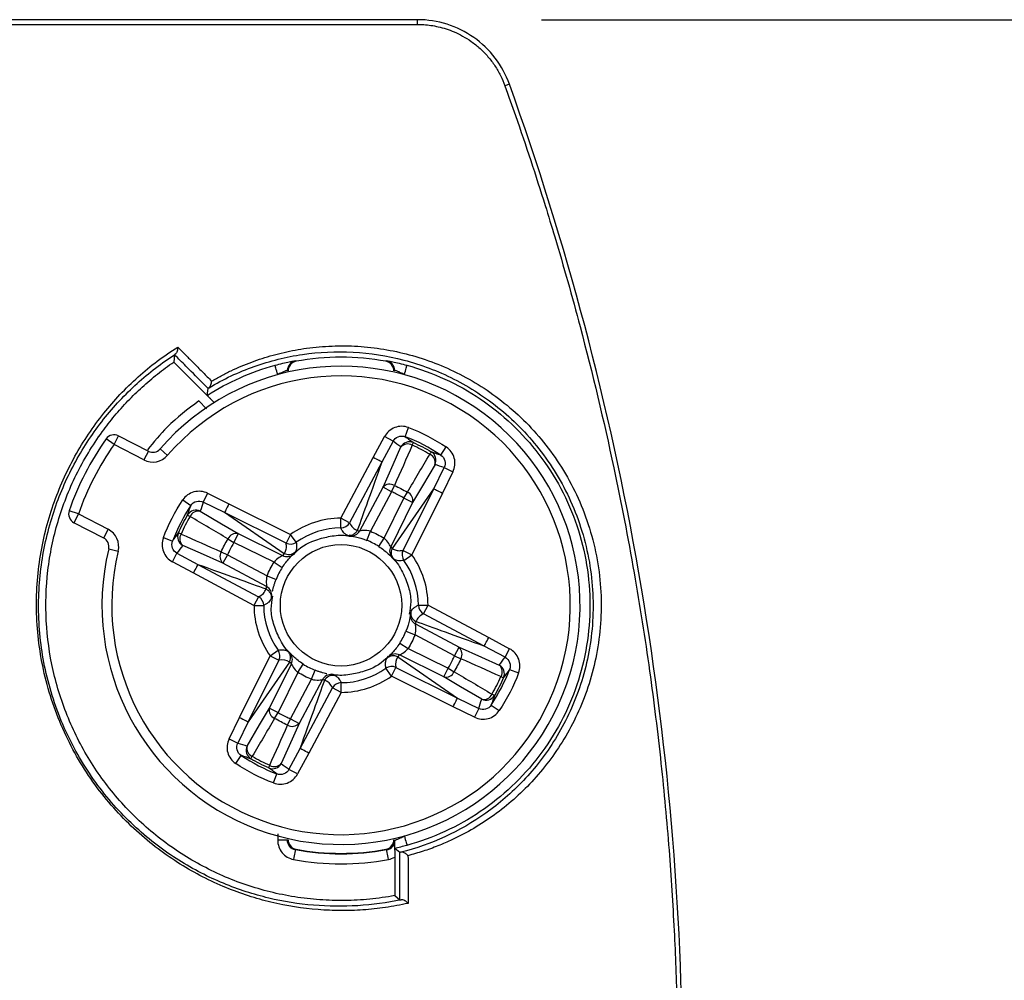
# Model space of a CAD drawing. Header units: millimetres. Extents: x 13 to 546, y 13 to 419.
# Tile 15 of 21: x 214 to 234, y 160 to 180. Entities that reach past the tile are written whole.
import ezdxf

# ---------------------------------------------------------------- set-up
doc = ezdxf.new("R2010")
doc.units = ezdxf.units.MM
doc.header["$LTSCALE"] = 2
doc.linetypes.add('SLD-Solid', pattern=[0])
doc.layers.add('DIMENSIONS', color=140, linetype='SLD-Solid', lineweight=25)
doc.styles.add('SLDTEXTSTYLE0', font='TXT', dxfattribs={"width": 0.7})
doc.dimstyles.new('SLDDIMSTYLE0', dxfattribs={"dimtxt": 4.316016, "dimasz": 6.604, "dimexe": 0, "dimexo": 0.0625, "dimgap": 1.079004, "dimtad": 0, "dimtih": 1, "dimtoh": 1, "dimdec": 1, "dimrnd": 1e-09, "dimzin": 4, "dimdsep": 46, "dimtxsty": 'SLDTEXTSTYLE0', "dimsah": 1, "dimcen": 0.09, "dimadec": 0, "dimazin": 1, "dimtfac": 1, "dimtdec": 1, "dimtofl": 0, "dimtmove": 0, "dimatfit": 3, "dimfxl": 0, "dimfrac": 2, "dimtolj": 1, "dimtzin": 12, "dimarcsym": 0})

# ---------------------------------------------------------------- blocks, each defined once
blk = doc.blocks.new('_D')
at = {"layer": 'DIMENSIONS'}
for p, q in [((224.26, 180.137), (265.505, 180.137)), ((259.155, 180.137), (259.155, 144.676)), ((252.742, 136.851), (251.293, 136.851)), ((251.293, 136.851), (251.293, 129.991)), ((265.568, 136.851), (267.017, 136.851)), ((267.017, 136.851), (267.017, 129.991)), ((251.293, 129.991), (252.742, 129.991)), ((267.017, 129.991), (265.568, 129.991)), ((259.155, 94.137), (259.155, 129.025)), ((224.26, 94.137), (265.505, 94.137))]:
    blk.add_line(p, q, dxfattribs=at)
for points in [[(259.155, 180.137), (258.139, 173.533), (260.171, 173.533)], [(259.155, 94.137), (260.171, 100.741), (258.139, 100.741)]]:
    blk.add_solid(points, dxfattribs=at)
at = {"layer": 'DIMENSIONS', "char_height": 4.2333, "attachment_point": 1, "style": 'SLDTEXTSTYLE0'}
for s, insert in [('86.0', (252.742, 143.274)), ('3.39', (252.742, 135.448))]:
    blk.add_mtext(s, dxfattribs=dict(at, insert=insert))

msp = doc.modelspace()

# ---------------------------------------------------------------- linework, layer by layer
for p, q in [((221.72, 180.137), (124.58, 180.137)), ((221.72, 180.04), (221.72, 180.137)), ((223.602, 178.815), (223.511, 178.782)), ((216.735, 173.273), (216.721, 173.122)), ((216.721, 173.122), (217.55, 172.293)), ((219.229, 173.137), (219.215, 173.149)), ((221.085, 173.149), (221.07, 173.137)), ((219.066, 172.941), (219.052, 172.952)), ((221.248, 172.952), (221.234, 172.941)), ((217.407, 172.438), (217.423, 172.582)), ((217.395, 172.165), (217.235, 172.324)), ((221.465, 171.592), (221.535, 171.779)), ((215.498, 171.431), (215.589, 171.608)), ((215.589, 171.608), (216.2, 171.294)), ((220.812, 171.165), (221.04, 171.593)), ((221.216, 171.5), (221.04, 171.593)), ((215.498, 171.431), (215.334, 171.546)), ((216.108, 171.116), (215.498, 171.431)), ((221.216, 171.5), (220.988, 171.071)), ((222.196, 171.215), (222.307, 171.381)), ((216.2, 171.294), (216.108, 171.116)), ((216.443, 171.341), (216.594, 171.21)), ((220.148, 169.922), (220.812, 171.165)), ((220.988, 171.071), (220.324, 169.828)), ((222.05, 170.525), (222.266, 170.96)), ((222.444, 170.871), (222.229, 170.436)), ((222.266, 170.96), (222.444, 170.871)), ((221.187, 170.463), (221.244, 170.592)), ((217.416, 170.432), (217.327, 170.253)), ((217.416, 170.432), (217.851, 170.216)), ((220.533, 169.661), (221.011, 170.557)), ((221.187, 170.463), (220.755, 169.654)), ((221.187, 170.463), (221.011, 170.557)), ((221.205, 169.302), (222.05, 170.525)), ((221.424, 169.262), (222.05, 170.525)), ((221.44, 170.333), (221.512, 170.455)), ((222.229, 170.436), (221.603, 169.173)), ((216.905, 170.295), (217.072, 170.184)), ((217.762, 170.037), (217.327, 170.253)), ((217.851, 170.216), (219.114, 169.59)), ((221.032, 169.511), (221.44, 170.333)), ((221.618, 170.244), (221.168, 169.335)), ((221.618, 170.244), (221.44, 170.333)), ((214.766, 170.008), (214.577, 170.074)), ((214.766, 170.008), (214.674, 169.83)), ((214.766, 170.008), (215.376, 169.694)), ((219.025, 169.411), (217.762, 170.037)), ((218.985, 169.192), (217.762, 170.037)), ((215.285, 169.516), (214.674, 169.83)), ((220.324, 169.828), (220.148, 169.922)), ((220.148, 169.722), (220.148, 169.922)), ((215.285, 169.516), (215.376, 169.694)), ((218.043, 169.606), (217.954, 169.427)), ((218.043, 169.606), (218.952, 169.155)), ((219.114, 169.59), (219.025, 169.411)), ((219.23, 169.428), (219.114, 169.59)), ((220.681, 169.468), (220.755, 169.654)), ((216.508, 169.523), (216.695, 169.452)), ((217.832, 169.499), (217.954, 169.427)), ((218.776, 169.02), (217.954, 169.427)), ((220.924, 169.343), (221.032, 169.511)), ((215.388, 169.291), (215.582, 169.244)), ((216.693, 169.028), (216.787, 169.204)), ((216.787, 169.204), (217.216, 168.975)), ((217.694, 169.231), (217.824, 169.174)), ((217.824, 169.174), (217.73, 168.998)), ((217.824, 169.174), (218.633, 168.742)), ((221.424, 169.262), (221.603, 169.173)), ((221.44, 169.057), (221.603, 169.173)), ((217.121, 168.799), (216.693, 169.028)), ((217.216, 168.975), (218.459, 168.312)), ((218.625, 168.52), (217.73, 168.998)), ((218.776, 169.02), (218.944, 168.911)), ((218.365, 168.136), (217.121, 168.799)), ((218.633, 168.742), (218.819, 168.668)), ((218.459, 168.312), (218.365, 168.136)), ((218.719, 168.338), (218.715, 168.307)), ((218.365, 168.136), (218.565, 168.136)), ((221.58, 167.935), (221.584, 167.966)), ((221.735, 168.139), (221.934, 168.139)), ((221.84, 167.963), (221.934, 168.139)), ((223.084, 167.299), (221.84, 167.963)), ((221.934, 168.139), (223.178, 167.475)), ((221.674, 167.754), (222.57, 167.276)), ((221.481, 167.606), (221.667, 167.532)), ((221.355, 167.363), (221.524, 167.255)), ((222.476, 167.1), (221.667, 167.532)), ((223.178, 167.475), (223.606, 167.247)), ((218.697, 167.101), (218.859, 167.217)), ((221.524, 167.255), (222.346, 166.847)), ((222.476, 167.1), (222.57, 167.276)), ((223.512, 167.071), (223.084, 167.299)), ((223.512, 167.071), (223.606, 167.247)), ((218.071, 165.838), (218.697, 167.101)), ((218.876, 167.012), (218.249, 165.749)), ((219.095, 166.972), (218.249, 165.749)), ((218.681, 166.03), (219.132, 166.939)), ((218.697, 167.101), (218.876, 167.012)), ((219.267, 166.763), (219.375, 166.931)), ((221.315, 167.082), (222.538, 166.237)), ((222.257, 166.668), (221.348, 167.119)), ((222.476, 167.1), (222.605, 167.043)), ((219.267, 166.763), (218.86, 165.941)), ((219.545, 166.62), (219.619, 166.806)), ((221.186, 166.684), (221.07, 166.847)), ((221.186, 166.684), (221.274, 166.863)), ((221.274, 166.863), (222.538, 166.237)), ((222.257, 166.668), (222.346, 166.847)), ((222.346, 166.847), (222.467, 166.775)), ((223.604, 166.822), (223.791, 166.752)), ((219.113, 165.811), (219.545, 166.62)), ((219.767, 166.613), (219.289, 165.717)), ((220.151, 166.353), (220.151, 166.552)), ((222.449, 166.058), (221.186, 166.684)), ((219.312, 165.203), (219.975, 166.447)), ((220.151, 166.353), (219.488, 165.109)), ((220.151, 166.353), (219.975, 166.447)), ((222.538, 166.237), (222.972, 166.021)), ((218.681, 166.03), (218.86, 165.941)), ((218.788, 165.819), (218.86, 165.941)), ((222.884, 165.842), (222.449, 166.058)), ((222.972, 166.021), (222.884, 165.842)), ((223.228, 166.09), (223.394, 165.98)), ((217.855, 165.403), (218.071, 165.838)), ((218.249, 165.749), (218.034, 165.315)), ((219.056, 165.682), (219.113, 165.811)), ((219.113, 165.811), (219.289, 165.717)), ((217.855, 165.403), (218.034, 165.315)), ((219.083, 164.775), (219.312, 165.203)), ((217.992, 164.893), (218.103, 165.059)), ((219.488, 165.109), (219.259, 164.681)), ((219.259, 164.681), (219.083, 164.775)), ((218.764, 164.496), (218.835, 164.682)), ((218.852, 163.454), (218.852, 163.322)), ((219.052, 163.322), (219.066, 163.334)), ((221.234, 163.334), (221.248, 163.322)), ((219.215, 163.125), (219.229, 163.137)), ((221.085, 163.125), (221.07, 163.137)), ((221.356, 163.073), (221.251, 163.156)), ((221.25, 162.977), (221.25, 162.188)), ((221.25, 162.188), (221.357, 162.099))]:
    msp.add_line(p, q)
at = {"flags": 128}
for points in [[(221.011, 170.557), (221.216, 171.019), (221.377, 171.382)], [(222.077, 171.022), (221.82, 170.586), (221.618, 170.244)], [(217.265, 170.064), (217.701, 169.807), (218.043, 169.606)], [(220.351, 169.567), (220.347, 169.568), (220.32, 169.571)], [(217.73, 168.998), (217.268, 169.203), (216.905, 169.364)], [(222.57, 167.276), (223.032, 167.071), (223.394, 166.91)], [(223.034, 166.21), (222.599, 166.467), (222.257, 166.668)], [(218.223, 165.253), (218.48, 165.688), (218.681, 166.03)], [(219.289, 165.717), (219.084, 165.255), (218.923, 164.893)]]:
    msp.add_lwpolyline(points, dxfattribs=at)
msp.add_circle((220.15, 168.137), 1.244)
for centre, radius, start, end in [((220.15, 168.137), 4.9, 166.3809, 139.1629), ((220.15, 168.137), 4.7, 166.3809, 139.1629), ((215.498, 171.431), 0.2, 62.7719, 144.7037), ((220.15, 168.137), 5.9, 144.7037, 160.84), ((220.15, 168.137), 5.7, 144.7037, 160.84), ((221.553, 171.287), 0.2, 66.496, 151.9239), ((221.515, 171.256), 0.187, 59.2536, 137.7727), ((220.807, 171.776), 0.88, 335.9012, 339.7147), ((216.291, 171.472), 0.4, 242.7719, 319.1629), ((216.291, 171.472), 0.2, 242.7719, 319.1629), ((222.728, 170.788), 0.88, 145.8293, 149.6427), ((221.894, 171.061), 0.187, 347.772, 66.2903), ((221.897, 171.11), 0.2, 333.6206, 59.048), ((221.149, 170.432), 0.187, 59.443, 137.815), ((221.436, 170.284), 0.187, 347.7297, 66.1009), ((214.766, 170.008), 0.2, 160.84, 242.7719), ((217.177, 169.885), 0.2, 63.6206, 149.048), ((217.499, 170.716), 0.88, 235.8293, 239.6427), ((217.226, 169.881), 0.187, 77.772, 156.2903), ((220.15, 168.137), 1.784, 90.0506, 125.4932), ((220.148, 169.923), 0.201, 270.2328, 331.6806), ((215.193, 169.338), 0.4, 346.3809, 62.7719), ((216.999, 169.54), 0.2, 156.496, 241.9239), ((216.511, 168.795), 0.88, 65.9012, 69.7147), ((217.031, 169.502), 0.187, 149.2536, 227.7727), ((218.003, 169.423), 0.187, 77.7297, 156.1009), ((220.15, 168.137), 1.585, 90.0506, 125.4932), ((220.357, 169.755), 0.199, 262.7609, 332.0833), ((215.193, 169.338), 0.2, 346.3809, 62.7719), ((219.114, 169.591), 0.201, 243.8632, 305.311), ((217.855, 169.136), 0.187, 149.443, 227.815), ((219.041, 169.333), 0.199, 243.4612, 312.7825), ((221.346, 169.246), 0.199, 153.4612, 222.7825), ((221.604, 169.173), 0.201, 153.8632, 215.311), ((220.15, 168.137), 1.784, 0.0506, 35.4932), ((220.15, 168.137), 1.585, 0.0506, 35.4932), ((218.532, 168.344), 0.199, 352.7609, 62.0833), ((218.364, 168.135), 0.201, 0.2328, 61.6806), ((220.15, 168.137), 1.784, 180.0506, 215.4932), ((220.15, 168.137), 1.585, 180.0506, 215.4932), ((221.768, 167.93), 0.199, 172.7609, 242.0833), ((221.936, 168.139), 0.201, 180.2328, 241.6806), ((218.696, 167.101), 0.201, 333.8632, 35.311), ((218.954, 167.028), 0.199, 333.4612, 42.7825), ((221.258, 166.941), 0.199, 63.4612, 132.7825), ((222.444, 167.138), 0.187, 329.443, 47.815), ((220.15, 168.137), 1.585, 270.0506, 305.4932), ((221.186, 166.683), 0.201, 63.8632, 125.311), ((222.297, 166.851), 0.187, 257.7297, 336.1009), ((223.3, 166.734), 0.2, 336.496, 61.9239), ((223.269, 166.772), 0.187, 329.2536, 47.7727), ((219.943, 166.519), 0.199, 82.7609, 152.0833), ((220.152, 166.351), 0.201, 90.2328, 151.6806), ((220.15, 168.137), 1.784, 270.0506, 305.4932), ((223.789, 167.48), 0.88, 245.9012, 249.7147), ((223.074, 166.393), 0.187, 257.772, 336.2903), ((223.123, 166.39), 0.2, 243.6206, 329.048), ((222.8, 165.559), 0.88, 55.8293, 59.6427), ((218.864, 165.99), 0.187, 167.7297, 246.1009), ((219.151, 165.843), 0.187, 239.443, 317.815), ((218.402, 165.164), 0.2, 153.6206, 239.048), ((218.406, 165.213), 0.187, 167.772, 246.2903), ((217.571, 165.487), 0.88, 325.8293, 329.6427), ((218.746, 164.987), 0.2, 246.496, 331.9239), ((219.492, 164.498), 0.88, 155.9012, 159.7147), ((218.784, 165.018), 0.187, 239.2536, 317.7727)]:
    msp.add_arc(centre, radius, start, end)
for points, knots in [([(223.602, 178.815), (223.463, 179.199), (223.204, 179.539), (222.536, 180.008), (222.128, 180.137), (221.72, 180.137)], [0, 0, 0, 0, 0.5, 0.5, 1, 1, 1, 1]), ([(124.689, 180.04), (127.442, 180.04), (132.89, 180.04), (140.976, 180.04), (148.33, 180.039), (155.011, 180.039), (163.097, 180.038), (173.205, 180.038), (183.312, 180.038), (191.398, 180.039), (199.484, 180.039), (207.57, 180.04), (214.443, 180.04), (218.175, 180.04), (220.197, 180.04), (221.41, 180.04), (221.72, 180.04)], [0, 0, 0, 0, 0.085106, 0.16844, 0.25, 0.3125, 0.375, 0.5, 0.625, 0.6875, 0.75, 0.875, 0.9375, 0.9625, 0.990398, 1, 1, 1, 1]), ([(221.72, 180.04), (221.763, 180.039), (221.854, 180.038), (221.995, 180.022), (222.147, 179.994), (222.308, 179.95), (222.476, 179.887), (222.649, 179.802), (222.828, 179.69), (223.003, 179.55), (223.166, 179.382), (223.307, 179.196), (223.425, 178.996), (223.482, 178.853), (223.511, 178.782)], [0, 0, 0, 0, 0.055555, 0.116467, 0.182742, 0.254382, 0.331391, 0.413769, 0.501519, 0.602187, 0.702368, 0.802062, 0.901272, 1, 1, 1, 1]), ([(223.511, 178.782), (223.583, 178.578), (223.873, 177.767), (224.212, 176.734), (224.653, 175.293), (225.157, 173.508), (225.705, 171.212), (226.162, 168.853), (226.48, 166.832), (226.714, 164.937), (226.879, 163.163), (226.983, 161.512), (227.042, 159.986), (227.049, 159.01), (227.053, 158.544)], [0, 0, 0, 0, 0.031408, 0.125191, 0.157883, 0.250407, 0.39463, 0.500802, 0.599411, 0.691857, 0.778139, 0.858257, 0.93221, 1, 1, 1, 1]), ([(227.15, 158.488), (227.15, 161.944), (226.85, 165.4), (225.662, 172.21), (224.773, 175.563), (223.602, 178.815)], [0, 0, 0, 0, 0.5, 0.5, 1, 1, 1, 1]), ([(221.525, 162.029), (221.448, 162.013), (221.294, 161.98), (221.062, 161.943), (220.831, 161.914), (220.6, 161.894), (220.37, 161.882), (220.141, 161.88), (219.911, 161.885), (219.438, 161.914), (218.731, 162.023), (217.936, 162.278), (217.317, 162.563), (216.695, 162.915), (215.944, 163.477), (215.129, 164.365), (214.472, 165.447), (214.043, 166.657), (213.872, 167.901), (213.943, 169.101), (214.222, 170.212), (214.674, 171.213), (215.166, 171.943), (215.617, 172.464), (215.983, 172.82), (216.378, 173.148), (216.66, 173.336), (216.802, 173.43)], [0, 0, 0, 0, 0.016141, 0.032108, 0.047918, 0.063586, 0.079126, 0.094554, 0.109885, 0.125133, 0.189109, 0.24971, 0.28137, 0.312071, 0.374678, 0.437139, 0.499282, 0.562135, 0.624559, 0.687221, 0.749904, 0.812107, 0.874768, 0.905451, 0.93718, 0.968426, 1, 1, 1, 1]), ([(216.802, 173.43), (216.802, 173.422), (216.801, 173.404), (216.797, 173.376), (216.791, 173.343), (216.777, 173.307), (216.762, 173.293), (216.754, 173.286)], [0, 0, 0, 0, 0.154018, 0.321669, 0.501226, 0.756047, 1, 1, 1, 1]), ([(216.802, 173.43), (216.828, 173.404), (216.887, 173.345), (216.966, 173.263), (217.056, 173.173), (217.172, 173.057), (217.323, 172.905), (217.438, 172.79), (217.495, 172.732)], [0, 0, 0, 0, 0.112299, 0.249945, 0.345511, 0.49998, 0.749997, 1, 1, 1, 1]), ([(217.495, 172.732), (217.561, 172.769), (217.694, 172.844), (217.897, 172.946), (218.105, 173.039), (218.318, 173.123), (218.535, 173.199), (218.756, 173.265), (218.981, 173.322), (219.211, 173.369), (219.538, 173.421), (219.965, 173.459), (220.494, 173.453), (221.024, 173.394), (221.728, 173.242), (222.597, 172.912), (223.575, 172.276), (224.43, 171.396), (225.091, 170.283), (225.47, 168.999), (225.516, 167.667), (225.25, 166.429), (224.747, 165.362), (224.191, 164.636), (223.691, 164.15), (223.293, 163.832), (222.872, 163.558), (222.485, 163.354), (222.136, 163.204), (221.833, 163.093), (221.626, 163.035), (221.523, 163.006)], [0, 0, 0, 0, 0.013673, 0.027374, 0.041114, 0.054905, 0.068761, 0.082693, 0.096714, 0.110837, 0.125076, 0.15638, 0.187743, 0.219069, 0.250183, 0.31279, 0.375421, 0.437965, 0.50022, 0.56297, 0.625348, 0.687795, 0.750125, 0.812631, 0.843533, 0.875002, 0.906139, 0.937517, 0.958397, 0.979207, 1, 1, 1, 1]), ([(221.383, 162.104), (220.801, 161.98), (220.193, 161.939), (219.281, 162.016), (218.975, 162.064), (218.359, 162.211), (218.047, 162.312), (217.429, 162.568), (217.125, 162.724), (216.525, 163.101), (216.228, 163.325), (215.671, 163.835), (215.406, 164.124), (214.925, 164.77), (214.716, 165.117), (214.365, 165.86), (214.223, 166.261), (214.027, 167.062), (213.972, 167.462), (213.947, 168.06), (213.948, 168.258), (213.969, 168.648), (213.989, 168.839), (214.073, 169.403), (214.164, 169.769), (214.399, 170.457), (214.543, 170.78), (214.88, 171.393), (215.073, 171.683), (215.495, 172.215), (215.723, 172.457), (216.214, 172.903), (216.478, 173.107), (216.754, 173.286)], [0, 0, 0, 0, 0.125, 0.125, 0.1875, 0.1875, 0.25, 0.25, 0.3125, 0.3125, 0.375, 0.375, 0.4375, 0.4375, 0.5, 0.5, 0.5625, 0.5625, 0.625, 0.625, 0.65625, 0.65625, 0.6875, 0.6875, 0.75, 0.75, 0.8125, 0.8125, 0.875, 0.875, 0.9375, 0.9375, 1, 1, 1, 1]), ([(216.754, 173.286), (216.749, 173.282), (216.738, 173.275), (216.736, 173.273), (216.735, 173.273)], [0, 0, 0, 0, 0.461949, 1, 1, 1, 1]), ([(217.423, 172.582), (217.309, 172.697), (217.119, 172.887), (216.89, 173.117), (216.775, 173.233), (216.735, 173.273)], [0, 0, 0, 0, 0.500002, 0.827796, 1, 1, 1, 1]), ([(217.444, 172.595), (217.737, 172.77), (218.051, 172.918), (218.692, 173.146), (219.022, 173.228), (219.699, 173.327), (220.048, 173.344), (220.744, 173.306), (221.091, 173.253), (221.786, 173.07), (222.131, 172.941), (222.629, 172.689), (222.792, 172.595), (223.113, 172.386), (223.271, 172.271), (223.572, 172.023), (223.718, 171.889), (223.996, 171.6), (224.13, 171.445), (224.506, 170.951), (224.719, 170.591), (225.061, 169.799), (225.186, 169.369), (225.288, 168.726), (225.308, 168.511), (225.321, 168.08), (225.315, 167.862), (225.276, 167.44), (225.244, 167.234), (225.157, 166.831), (225.102, 166.633), (224.907, 166.064), (224.741, 165.719), (224.448, 165.243), (224.343, 165.091), (224.123, 164.806), (224.008, 164.672), (223.65, 164.294), (223.393, 164.073), (222.577, 163.495), (221.995, 163.232), (221.38, 163.078)], [0, 0, 0, 0, 0.0625, 0.0625, 0.125, 0.125, 0.1875, 0.1875, 0.25, 0.25, 0.3125, 0.3125, 0.34375, 0.34375, 0.375, 0.375, 0.40625, 0.40625, 0.4375, 0.4375, 0.5, 0.5, 0.5625, 0.5625, 0.59375, 0.59375, 0.625, 0.625, 0.65625, 0.65625, 0.6875, 0.6875, 0.75, 0.75, 0.78125, 0.78125, 0.8125, 0.8125, 0.875, 0.875, 1, 1, 1, 1]), ([(221.25, 162.188), (221.165, 162.173), (220.995, 162.144), (220.739, 162.114), (220.483, 162.094), (220.227, 162.085), (219.971, 162.087), (219.714, 162.101), (219.457, 162.125), (218.947, 162.195), (218.194, 162.38), (217.248, 162.796), (216.385, 163.363), (215.632, 164.07), (215.007, 164.893), (214.534, 165.811), (214.219, 166.795), (214.08, 167.818), (214.111, 168.851), (214.321, 169.862), (214.696, 170.825), (215.125, 171.533), (215.504, 172.02), (215.778, 172.327), (216.072, 172.613), (216.385, 172.881), (216.609, 173.041), (216.721, 173.122)], [0, 0, 0, 0, 0.015735, 0.031385, 0.046979, 0.062546, 0.078113, 0.09371, 0.109366, 0.125108, 0.187574, 0.250074, 0.312541, 0.375041, 0.437507, 0.500007, 0.562473, 0.624973, 0.68744, 0.74994, 0.812406, 0.874906, 0.900037, 0.924994, 0.949896, 0.974859, 1, 1, 1, 1]), ([(218.799, 173.057), (218.904, 173.086), (219.012, 173.111), (219.167, 173.142), (219.214, 173.15), (219.215, 173.149)], [0, 0, 0, 0, 0.5, 0.5, 1, 1, 1, 1]), ([(218.852, 172.864), (218.839, 172.909), (218.825, 172.962), (218.804, 173.037), (218.799, 173.056), (218.799, 173.057)], [0, 0, 0, 0, 0.5, 0.5, 1, 1, 1, 1]), ([(219.215, 173.149), (219.173, 173.141), (219.128, 173.117), (219.067, 173.043), (219.052, 172.995), (219.052, 172.952)], [0, 0, 0, 0, 0.5, 0.5, 1, 1, 1, 1]), ([(219.229, 173.137), (219.184, 173.129), (219.142, 173.104), (219.082, 173.033), (219.066, 172.987), (219.066, 172.941)], [0, 0, 0, 0, 0.5, 0.5, 1, 1, 1, 1]), ([(221.234, 172.941), (221.234, 172.987), (221.218, 173.033), (221.158, 173.104), (221.116, 173.129), (221.07, 173.137)], [0, 0, 0, 0, 0.5, 0.5, 1, 1, 1, 1]), ([(221.085, 173.149), (221.086, 173.15), (221.133, 173.142), (221.288, 173.111), (221.395, 173.086), (221.501, 173.057)], [0, 0, 0, 0, 0.5, 0.5, 1, 1, 1, 1]), ([(221.248, 172.952), (221.248, 172.995), (221.233, 173.043), (221.171, 173.117), (221.127, 173.141), (221.085, 173.149)], [0, 0, 0, 0, 0.5, 0.5, 1, 1, 1, 1]), ([(221.448, 172.864), (221.462, 172.914), (221.476, 172.964), (221.495, 173.035), (221.501, 173.056), (221.501, 173.057)], [0, 0, 0, 0, 0.5, 0.5, 1, 1, 1, 1]), ([(221.501, 173.057), (222.035, 172.91), (222.545, 172.676), (223.463, 172.056), (223.871, 171.671), (224.543, 170.79), (224.806, 170.294), (225.161, 169.245), (225.252, 168.691), (225.252, 167.583), (225.161, 167.03), (224.806, 165.98), (224.543, 165.485), (223.871, 164.604), (223.463, 164.218), (222.545, 163.599), (222.035, 163.364), (221.501, 163.218)], [0, 0, 0, 0, 0.125, 0.125, 0.25, 0.25, 0.375, 0.375, 0.5, 0.5, 0.625, 0.625, 0.75, 0.75, 0.875, 0.875, 1, 1, 1, 1]), ([(219.052, 172.952), (219.051, 172.952), (219.049, 172.952), (219.036, 172.948), (219.015, 172.94), (218.981, 172.927), (218.926, 172.903), (218.878, 172.877), (218.852, 172.864)], [0, 0, 0, 0, 0.124864, 0.249513, 0.374697, 0.501154, 0.732831, 1, 1, 1, 1]), ([(221.448, 172.864), (221.435, 172.871), (221.409, 172.885), (221.372, 172.903), (221.339, 172.918), (221.3, 172.935), (221.259, 172.95), (221.252, 172.952), (221.248, 172.952)], [0, 0, 0, 0, 0.139013, 0.26878, 0.389603, 0.501858, 0.752002, 1, 1, 1, 1]), ([(217.423, 172.582), (217.424, 172.583), (217.426, 172.584), (217.438, 172.592), (217.444, 172.595)], [0, 0, 0, 0, 0.545005, 1, 1, 1, 1]), ([(217.444, 172.595), (217.448, 172.599), (217.458, 172.606), (217.471, 172.626), (217.484, 172.655), (217.494, 172.692), (217.495, 172.719), (217.495, 172.732)], [0, 0, 0, 0, 0.147497, 0.314755, 0.499697, 0.75977, 1, 1, 1, 1]), ([(217.55, 172.293), (217.54, 172.302), (217.522, 172.321), (217.495, 172.348), (217.47, 172.373), (217.449, 172.395), (217.43, 172.413), (217.417, 172.427), (217.408, 172.436), (217.407, 172.438), (217.407, 172.438)], [0, 0, 0, 0, 0.127516, 0.250219, 0.372834, 0.500096, 0.62279, 0.749398, 0.874814, 1, 1, 1, 1]), ([(217.235, 172.324), (217.01, 172.155), (216.619, 171.862), (216.311, 171.482), (216.181, 171.321)], [0, 0, 0, 0, 0.575923, 1, 1, 1, 1]), ([(221.535, 171.779), (221.445, 171.813), (221.343, 171.813), (221.163, 171.746), (221.086, 171.679), (221.04, 171.593)], [0, 0, 0, 0, 0.00029095, 0.00029095, 0.0005818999, 0.0005818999, 0.0005818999, 0.0005818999]), ([(221.216, 171.5), (221.239, 171.542), (221.278, 171.576), (221.368, 171.609), (221.419, 171.609), (221.465, 171.592)], [0, 0, 0, 0, 0.5, 0.5, 1, 1, 1, 1]), ([(221.465, 171.592), (221.495, 171.57), (221.551, 171.531), (221.608, 171.489), (221.633, 171.471)], [0, 0, 0, 0, 0.551491, 1, 1, 1, 1]), ([(221.969, 171.232), (221.911, 171.266), (221.794, 171.333), (221.672, 171.389), (221.611, 171.417)], [0, 0, 0, 0, 0.4999962, 1, 1, 1, 1]), ([(222.444, 170.871), (222.488, 170.958), (222.497, 171.059), (222.447, 171.245), (222.388, 171.328), (222.307, 171.381)], [0, 0, 0, 0, 0.0002910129, 0.0002910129, 0.0005820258, 0.0005820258, 0.0005820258, 0.0005820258]), ([(222, 171.282), (222.03, 171.272), (222.096, 171.25), (222.161, 171.228), (222.196, 171.215)], [0, 0, 0, 0, 0.44851, 1, 1, 1, 1]), ([(222.196, 171.215), (222.237, 171.188), (222.267, 171.147), (222.292, 171.054), (222.287, 171.003), (222.266, 170.96)], [0, 0, 0, 0, 0.5, 0.5, 1, 1, 1, 1]), ([(220.988, 171.071), (220.985, 171.073), (220.964, 171.084), (220.9, 171.118), (220.856, 171.142), (220.812, 171.165)], [0, 0, 0, 0, 0.5, 0.5, 1, 1, 1, 1]), ([(217.416, 170.432), (217.329, 170.475), (217.228, 170.485), (217.042, 170.434), (216.959, 170.375), (216.905, 170.295)], [0, 0, 0, 0, 0.0002910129, 0.0002910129, 0.0005820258, 0.0005820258, 0.0005820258, 0.0005820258]), ([(221.44, 170.333), (221.439, 170.334), (221.437, 170.334), (221.436, 170.335), (221.384, 170.366), (221.33, 170.395), (221.275, 170.422), (221.246, 170.436), (221.216, 170.45), (221.187, 170.463)], [0, 0, 0, 0, 0.0000039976, 0.0000039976, 0.0000039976, 0.0001877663, 0.0001877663, 0.0001877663, 0.0002848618, 0.0002848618, 0.0002848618, 0.0002848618]), ([(222.05, 170.525), (222.053, 170.523), (222.074, 170.513), (222.14, 170.48), (222.184, 170.458), (222.229, 170.436)], [0, 0, 0, 0, 0.5, 0.5, 1, 1, 1, 1]), ([(217.005, 169.988), (217.015, 170.017), (217.037, 170.084), (217.059, 170.148), (217.072, 170.184)], [0, 0, 0, 0, 0.4485097, 1, 1, 1, 1]), ([(217.072, 170.184), (217.099, 170.224), (217.14, 170.254), (217.233, 170.279), (217.284, 170.275), (217.327, 170.253)], [0, 0, 0, 0, 0.5, 0.5, 1, 1, 1, 1]), ([(217.851, 170.216), (217.828, 170.171), (217.806, 170.127), (217.774, 170.061), (217.764, 170.041), (217.762, 170.037)], [0, 0, 0, 0, 0.5, 0.5, 1, 1, 1, 1]), ([(217.055, 169.956), (217.021, 169.898), (216.954, 169.781), (216.898, 169.659), (216.87, 169.598)], [0, 0, 0, 0, 0.499996, 1, 1, 1, 1]), ([(216.695, 169.452), (216.717, 169.483), (216.756, 169.539), (216.798, 169.595), (216.816, 169.62)], [0, 0, 0, 0, 0.551491, 1, 1, 1, 1]), ([(219.182, 169.18), (219.198, 169.198), (219.325, 169.346), (219.606, 169.48), (219.972, 169.566), (220.201, 169.584), (220.322, 169.555), (220.337, 169.551)], [0, 0, 0, 0, 0.057774, 0.465595, 0.704247, 0.963109, 1, 1, 1, 1]), ([(220.289, 169.567), (220.279, 169.572), (220.26, 169.58), (220.233, 169.599), (220.205, 169.626), (220.176, 169.665), (220.158, 169.703), (220.148, 169.722)], [0, 0, 0, 0, 0.166652, 0.333314, 0.499999, 0.743063, 1, 1, 1, 1]), ([(220.289, 169.567), (220.304, 169.567), (220.332, 169.566), (220.372, 169.576), (220.406, 169.591), (220.435, 169.611), (220.457, 169.632), (220.473, 169.652), (220.481, 169.666), (220.484, 169.673)], [0, 0, 0, 0, 0.183019, 0.358152, 0.520653, 0.667246, 0.796183, 0.906976, 1, 1, 1, 1]), ([(220.331, 169.557), (220.338, 169.556), (220.382, 169.551), (220.513, 169.525), (220.598, 169.501), (220.681, 169.468)], [0, 0, 0, 0, 0.5, 0.5, 1, 1, 1, 1]), ([(220.755, 169.654), (220.705, 169.668), (220.651, 169.671), (220.567, 169.668), (220.537, 169.662), (220.533, 169.661)], [0, 0, 0, 0, 0.5, 0.5, 1, 1, 1, 1]), ([(216.508, 169.523), (216.474, 169.432), (216.474, 169.33), (216.541, 169.15), (216.608, 169.073), (216.693, 169.028)], [0, 0, 0, 0, 0.00029095, 0.00029095, 0.0005818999, 0.0005818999, 0.0005818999, 0.0005818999]), ([(216.787, 169.204), (216.745, 169.226), (216.711, 169.265), (216.678, 169.355), (216.678, 169.406), (216.695, 169.452)], [0, 0, 0, 0, 0.5, 0.5, 1, 1, 1, 1]), ([(217.954, 169.427), (217.953, 169.426), (217.953, 169.425), (217.952, 169.424), (217.921, 169.371), (217.892, 169.317), (217.865, 169.262), (217.851, 169.233), (217.837, 169.204), (217.824, 169.174)], [0, 0, 0, 0, 0.0000039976, 0.0000039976, 0.0000039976, 0.0001877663, 0.0001877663, 0.0001877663, 0.0002848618, 0.0002848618, 0.0002848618, 0.0002848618]), ([(218.985, 169.192), (218.993, 169.204), (219.008, 169.228), (219.022, 169.268), (219.03, 169.312), (219.032, 169.359), (219.027, 169.394), (219.025, 169.411)], [0, 0, 0, 0, 0.195552, 0.393295, 0.593262, 0.795487, 1, 1, 1, 1]), ([(219.23, 169.428), (219.233, 169.41), (219.239, 169.375), (219.24, 169.329), (219.235, 169.288), (219.224, 169.251), (219.211, 169.23), (219.205, 169.22)], [0, 0, 0, 0, 0.212056, 0.418049, 0.618014, 0.811985, 1, 1, 1, 1]), ([(220.924, 169.343), (220.885, 169.368), (220.846, 169.391), (220.764, 169.432), (220.723, 169.451), (220.681, 169.468)], [0, 0, 0, 0, 0.5, 0.5, 1, 1, 1, 1]), ([(221.168, 169.335), (221.165, 169.339), (221.153, 169.367), (221.107, 169.437), (221.072, 169.479), (221.032, 169.511)], [0, 0, 0, 0, 0.5, 0.5, 1, 1, 1, 1]), ([(218.952, 169.155), (218.948, 169.153), (218.92, 169.14), (218.85, 169.094), (218.808, 169.06), (218.776, 169.02)], [0, 0, 0, 0, 0.5, 0.5, 1, 1, 1, 1]), ([(218.944, 168.911), (218.992, 168.986), (219.048, 169.055), (219.138, 169.152), (219.172, 169.182), (219.177, 169.187)], [0, 0, 0, 0, 0.5, 0.5, 1, 1, 1, 1]), ([(219.205, 169.22), (219.177, 169.196), (219.139, 169.178), (219.059, 169.168), (219.018, 169.176), (218.985, 169.192)], [0, 0, 0, 0, 0.5, 0.5, 1, 1, 1, 1]), ([(220.924, 169.343), (220.999, 169.295), (221.068, 169.239), (221.165, 169.149), (221.195, 169.115), (221.2, 169.11)], [0, 0, 0, 0, 0.5, 0.5, 1, 1, 1, 1]), ([(221.233, 169.082), (221.209, 169.11), (221.191, 169.148), (221.18, 169.228), (221.188, 169.269), (221.205, 169.302)], [0, 0, 0, 0, 0.5, 0.5, 1, 1, 1, 1]), ([(221.205, 169.302), (221.217, 169.294), (221.24, 169.279), (221.28, 169.265), (221.324, 169.257), (221.372, 169.255), (221.407, 169.26), (221.424, 169.262)], [0, 0, 0, 0, 0.1955517, 0.3932946, 0.5932623, 0.795487, 1, 1, 1, 1]), ([(217.216, 168.975), (217.214, 168.972), (217.203, 168.952), (217.168, 168.887), (217.145, 168.843), (217.121, 168.799)], [0, 0, 0, 0, 0.5, 0.5, 1, 1, 1, 1]), ([(221.197, 169.109), (221.203, 169.104), (221.296, 169.025), (221.417, 168.821), (221.538, 168.523), (221.597, 168.226), (221.562, 168.039), (221.546, 167.952)], [0, 0, 0, 0, 0.0175458, 0.2917547, 0.550501, 0.7890525, 1, 1, 1, 1]), ([(221.44, 169.057), (221.42, 169.054), (221.379, 169.047), (221.326, 169.048), (221.275, 169.058), (221.248, 169.074), (221.233, 169.082)], [0, 0, 0, 0, 0.24357, 0.500002, 0.733591, 1, 1, 1, 1]), ([(218.944, 168.911), (218.921, 168.876), (218.899, 168.838), (218.857, 168.757), (218.837, 168.714), (218.819, 168.668)], [0, 0, 0, 0, 0.5, 0.5, 1, 1, 1, 1]), ([(218.633, 168.742), (218.619, 168.692), (218.616, 168.638), (218.619, 168.554), (218.625, 168.525), (218.625, 168.52)], [0, 0, 0, 0, 0.5, 0.5, 1, 1, 1, 1]), ([(218.748, 168.428), (218.748, 168.43), (218.753, 168.457), (218.77, 168.524), (218.795, 168.605), (218.811, 168.647), (218.819, 168.668)], [0, 0, 0, 0, 0.0461045, 0.5301498, 0.7662561, 1, 1, 1, 1]), ([(218.614, 168.472), (218.617, 168.48), (218.621, 168.495), (218.624, 168.512), (218.625, 168.52)], [0, 0, 0, 0, 0.499869, 1, 1, 1, 1]), ([(218.614, 168.472), (218.647, 168.455), (218.677, 168.426), (218.716, 168.355), (218.723, 168.313), (218.719, 168.277)], [0, 0, 0, 0, 0.5, 0.5, 1, 1, 1, 1]), ([(218.719, 168.277), (218.714, 168.264), (218.702, 168.237), (218.67, 168.201), (218.626, 168.166), (218.586, 168.146), (218.565, 168.136)], [0, 0, 0, 0, 0.221188, 0.461531, 0.721106, 1, 1, 1, 1]), ([(219.103, 167.165), (219.097, 167.17), (219.004, 167.249), (218.882, 167.454), (218.761, 167.751), (218.702, 168.048), (218.737, 168.235), (218.754, 168.322)], [0, 0, 0, 0, 0.017553, 0.291799, 0.550567, 0.789126, 1, 1, 1, 1]), ([(221.57, 167.956), (221.569, 167.949), (221.564, 167.904), (221.537, 167.774), (221.514, 167.689), (221.481, 167.606)], [0, 0, 0, 0, 0.5, 0.5, 1, 1, 1, 1]), ([(221.58, 167.998), (221.58, 167.983), (221.579, 167.955), (221.588, 167.915), (221.604, 167.881), (221.624, 167.852), (221.645, 167.83), (221.665, 167.814), (221.679, 167.806), (221.685, 167.802)], [0, 0, 0, 0, 0.183019, 0.358152, 0.520653, 0.667246, 0.796183, 0.906976, 1, 1, 1, 1]), ([(221.58, 167.998), (221.586, 168.011), (221.598, 168.037), (221.63, 168.074), (221.673, 168.109), (221.714, 168.128), (221.735, 168.139)], [0, 0, 0, 0, 0.221188, 0.461531, 0.721106, 1, 1, 1, 1]), ([(221.667, 167.532), (221.68, 167.582), (221.684, 167.636), (221.681, 167.72), (221.675, 167.75), (221.674, 167.754)], [0, 0, 0, 0, 0.5, 0.5, 1, 1, 1, 1]), ([(221.355, 167.363), (221.378, 167.398), (221.4, 167.436), (221.442, 167.517), (221.462, 167.56), (221.481, 167.606)], [0, 0, 0, 0, 0.5, 0.5, 1, 1, 1, 1]), ([(221.355, 167.363), (221.307, 167.288), (221.252, 167.219), (221.161, 167.122), (221.128, 167.092), (221.123, 167.087)], [0, 0, 0, 0, 0.5, 0.5, 1, 1, 1, 1]), ([(223.084, 167.299), (223.086, 167.302), (223.097, 167.323), (223.131, 167.387), (223.155, 167.431), (223.178, 167.475)], [0, 0, 0, 0, 0.5, 0.5, 1, 1, 1, 1]), ([(218.859, 167.217), (218.879, 167.22), (218.921, 167.228), (218.974, 167.226), (219.024, 167.216), (219.052, 167.201), (219.067, 167.192)], [0, 0, 0, 0, 0.243578, 0.5000024, 0.7336135, 1, 1, 1, 1]), ([(219.095, 166.972), (219.1, 166.985), (219.113, 167.014), (219.118, 167.068), (219.108, 167.133), (219.081, 167.172), (219.067, 167.192)], [0, 0, 0, 0, 0.1746431, 0.4043053, 0.6849421, 1, 1, 1, 1]), ([(219.375, 166.931), (219.3, 166.98), (219.232, 167.035), (219.135, 167.125), (219.105, 167.159), (219.1, 167.164)], [0, 0, 0, 0, 0.5, 0.5, 1, 1, 1, 1]), ([(221.348, 167.119), (221.352, 167.121), (221.379, 167.134), (221.45, 167.18), (221.491, 167.215), (221.524, 167.255)], [0, 0, 0, 0, 0.5, 0.5, 1, 1, 1, 1]), ([(223.791, 166.752), (223.826, 166.842), (223.826, 166.944), (223.758, 167.124), (223.692, 167.201), (223.606, 167.247)], [0, 0, 0, 0, 0.00029095, 0.00029095, 0.0005818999, 0.0005818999, 0.0005818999, 0.0005818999]), ([(219.132, 166.939), (219.134, 166.935), (219.147, 166.908), (219.193, 166.837), (219.227, 166.796), (219.267, 166.763)], [0, 0, 0, 0, 0.5, 0.5, 1, 1, 1, 1]), ([(219.375, 166.931), (219.414, 166.907), (219.454, 166.884), (219.535, 166.842), (219.577, 166.823), (219.619, 166.806)], [0, 0, 0, 0, 0.5, 0.5, 1, 1, 1, 1]), ([(221.118, 167.094), (221.102, 167.076), (220.974, 166.928), (220.693, 166.794), (220.328, 166.708), (220.098, 166.691), (219.978, 166.719), (219.963, 166.723)], [0, 0, 0, 0, 0.057744, 0.46557, 0.704235, 0.963108, 1, 1, 1, 1]), ([(221.07, 166.847), (221.067, 166.864), (221.061, 166.899), (221.06, 166.945), (221.065, 166.986), (221.076, 167.023), (221.088, 167.044), (221.095, 167.054)], [0, 0, 0, 0, 0.212064, 0.418063, 0.618027, 0.811994, 1, 1, 1, 1]), ([(221.315, 167.082), (221.302, 167.088), (221.273, 167.1), (221.219, 167.106), (221.154, 167.095), (221.115, 167.068), (221.095, 167.054)], [0, 0, 0, 0, 0.174643, 0.404305, 0.684942, 1, 1, 1, 1]), ([(222.346, 166.847), (222.346, 166.848), (222.347, 166.85), (222.348, 166.851), (222.379, 166.903), (222.408, 166.957), (222.435, 167.012), (222.449, 167.041), (222.463, 167.071), (222.476, 167.1)], [0, 0, 0, 0, 0.0000039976, 0.0000039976, 0.0000039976, 0.0001877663, 0.0001877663, 0.0001877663, 0.0002848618, 0.0002848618, 0.0002848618, 0.0002848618]), ([(223.512, 167.071), (223.555, 167.048), (223.588, 167.009), (223.622, 166.919), (223.622, 166.868), (223.604, 166.822)], [0, 0, 0, 0, 0.5, 0.5, 1, 1, 1, 1]), ([(219.859, 166.735), (219.857, 166.735), (219.83, 166.74), (219.763, 166.757), (219.682, 166.782), (219.64, 166.798), (219.619, 166.806)], [0, 0, 0, 0, 0.046104, 0.53015, 0.766256, 1, 1, 1, 1]), ([(223.604, 166.822), (223.583, 166.792), (223.543, 166.736), (223.502, 166.679), (223.484, 166.654)], [0, 0, 0, 0, 0.551491, 1, 1, 1, 1]), ([(219.545, 166.62), (219.595, 166.607), (219.649, 166.603), (219.733, 166.606), (219.762, 166.612), (219.767, 166.613)], [0, 0, 0, 0, 0.5, 0.5, 1, 1, 1, 1]), ([(219.815, 166.602), (219.807, 166.604), (219.792, 166.609), (219.775, 166.611), (219.767, 166.613)], [0, 0, 0, 0, 0.499869, 1, 1, 1, 1]), ([(219.815, 166.602), (219.832, 166.634), (219.861, 166.665), (219.932, 166.703), (219.974, 166.71), (220.01, 166.707)], [0, 0, 0, 0, 0.5, 0.5, 1, 1, 1, 1]), ([(220.01, 166.707), (220.02, 166.703), (220.04, 166.694), (220.067, 166.675), (220.094, 166.648), (220.123, 166.609), (220.142, 166.571), (220.151, 166.552)], [0, 0, 0, 0, 0.166652, 0.333314, 0.499999, 0.743064, 1, 1, 1, 1]), ([(223.245, 166.318), (223.278, 166.376), (223.345, 166.493), (223.401, 166.615), (223.429, 166.676)], [0, 0, 0, 0, 0.499996, 1, 1, 1, 1]), ([(222.449, 166.058), (222.471, 166.103), (222.493, 166.147), (222.526, 166.213), (222.536, 166.234), (222.538, 166.237)], [0, 0, 0, 0, 0.5, 0.5, 1, 1, 1, 1]), ([(223.295, 166.287), (223.285, 166.257), (223.263, 166.191), (223.24, 166.126), (223.228, 166.09)], [0, 0, 0, 0, 0.44851, 1, 1, 1, 1]), ([(218.86, 165.941), (218.861, 165.941), (218.862, 165.94), (218.863, 165.939), (218.916, 165.908), (218.97, 165.879), (219.025, 165.852), (219.054, 165.838), (219.083, 165.824), (219.113, 165.811)], [0, 0, 0, 0, 0.0000039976, 0.0000039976, 0.0000039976, 0.0001877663, 0.0001877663, 0.0001877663, 0.0002848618, 0.0002848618, 0.0002848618, 0.0002848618]), ([(222.884, 165.842), (222.971, 165.799), (223.072, 165.79), (223.258, 165.84), (223.34, 165.899), (223.394, 165.98)], [0, 0, 0, 0, 0.0002910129, 0.0002910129, 0.0005820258, 0.0005820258, 0.0005820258, 0.0005820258]), ([(223.228, 166.09), (223.201, 166.05), (223.16, 166.02), (223.066, 165.995), (223.016, 166), (222.972, 166.021)], [0, 0, 0, 0, 0.5, 0.5, 1, 1, 1, 1]), ([(218.071, 165.838), (218.116, 165.816), (218.16, 165.794), (218.226, 165.761), (218.246, 165.751), (218.249, 165.749)], [0, 0, 0, 0, 0.5, 0.5, 1, 1, 1, 1]), ([(217.855, 165.403), (217.812, 165.316), (217.802, 165.215), (217.852, 165.029), (217.911, 164.947), (217.992, 164.893)], [0, 0, 0, 0, 0.0002910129, 0.0002910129, 0.0005820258, 0.0005820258, 0.0005820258, 0.0005820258]), ([(218.103, 165.059), (218.063, 165.086), (218.033, 165.127), (218.007, 165.221), (218.012, 165.271), (218.034, 165.315)], [0, 0, 0, 0, 0.5, 0.5, 1, 1, 1, 1]), ([(219.488, 165.109), (219.444, 165.132), (219.4, 165.156), (219.335, 165.19), (219.315, 165.201), (219.312, 165.203)], [0, 0, 0, 0, 0.5, 0.5, 1, 1, 1, 1]), ([(218.299, 164.992), (218.27, 165.002), (218.203, 165.024), (218.139, 165.047), (218.103, 165.059)], [0, 0, 0, 0, 0.4485097, 1, 1, 1, 1]), ([(218.331, 165.042), (218.389, 165.008), (218.506, 164.942), (218.628, 164.886), (218.689, 164.858)], [0, 0, 0, 0, 0.499996, 1, 1, 1, 1]), ([(218.835, 164.682), (218.804, 164.704), (218.748, 164.744), (218.692, 164.785), (218.667, 164.803)], [0, 0, 0, 0, 0.551491, 1, 1, 1, 1]), ([(219.083, 164.775), (219.061, 164.732), (219.022, 164.699), (218.932, 164.665), (218.881, 164.665), (218.835, 164.682)], [0, 0, 0, 0, 0.5, 0.5, 1, 1, 1, 1]), ([(218.764, 164.496), (218.855, 164.461), (218.956, 164.461), (219.137, 164.529), (219.214, 164.595), (219.259, 164.681)], [0, 0, 0, 0, 0.00029095, 0.00029095, 0.0005818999, 0.0005818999, 0.0005818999, 0.0005818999]), ([(218.852, 163.322), (218.852, 163.229), (218.884, 163.138), (219.003, 162.995), (219.087, 162.946), (219.178, 162.929)], [0, 0, 0, 0, 0.5, 0.5, 1, 1, 1, 1]), ([(219.052, 163.322), (219.051, 163.322), (219.031, 163.322), (218.953, 163.322), (218.898, 163.322), (218.852, 163.322)], [0, 0, 0, 0, 0.5, 0.5, 1, 1, 1, 1]), ([(219.215, 163.125), (219.169, 163.134), (219.127, 163.158), (219.068, 163.23), (219.052, 163.275), (219.052, 163.322)], [0, 0, 0, 0, 0.5, 0.5, 1, 1, 1, 1]), ([(219.066, 163.334), (219.066, 163.287), (219.082, 163.241), (219.142, 163.17), (219.183, 163.145), (219.229, 163.137)], [0, 0, 0, 0, 0.5, 0.5, 1, 1, 1, 1]), ([(221.07, 163.137), (221.116, 163.145), (221.158, 163.17), (221.218, 163.241), (221.234, 163.287), (221.234, 163.334)], [0, 0, 0, 0, 0.5, 0.5, 1, 1, 1, 1]), ([(221.085, 163.125), (221.127, 163.133), (221.171, 163.157), (221.233, 163.231), (221.248, 163.279), (221.248, 163.322)], [0, 0, 0, 0, 0.5, 0.5, 1, 1, 1, 1]), ([(221.248, 163.315), (221.246, 163.27), (221.229, 163.226), (221.17, 163.157), (221.129, 163.134), (221.085, 163.125)], [0, 0, 0, 0, 0.5, 0.5, 1, 1, 1, 1]), ([(221.248, 163.322), (221.249, 163.322), (221.251, 163.322), (221.264, 163.327), (221.284, 163.334), (221.318, 163.347), (221.373, 163.371), (221.422, 163.397), (221.448, 163.41)], [0, 0, 0, 0, 0.124864, 0.249513, 0.374697, 0.501154, 0.732831, 1, 1, 1, 1]), ([(221.251, 163.156), (221.251, 163.157), (221.25, 163.16), (221.25, 163.177), (221.249, 163.206), (221.249, 163.252), (221.248, 163.293), (221.248, 163.315)], [0, 0, 0, 0, 0.1597722, 0.3249372, 0.5002503, 0.7284899, 1, 1, 1, 1]), ([(221.248, 163.315), (221.248, 163.288), (221.249, 163.24), (221.249, 163.169), (221.25, 163.103), (221.25, 163.04), (221.25, 162.997), (221.25, 162.977)], [0, 0, 0, 0, 0.286416, 0.500787, 0.679452, 0.843778, 1, 1, 1, 1]), ([(221.448, 163.41), (221.461, 163.365), (221.475, 163.312), (221.496, 163.237), (221.501, 163.218), (221.501, 163.218)], [0, 0, 0, 0, 0.5, 0.5, 1, 1, 1, 1]), ([(219.215, 163.125), (219.215, 163.125), (219.211, 163.103), (219.197, 163.031), (219.188, 162.98), (219.178, 162.929)], [0, 0, 0, 0, 0.5, 0.5, 1, 1, 1, 1]), ([(221.121, 162.929), (221.112, 162.98), (221.102, 163.031), (221.089, 163.103), (221.085, 163.125), (221.085, 163.125)], [0, 0, 0, 0, 0.5, 0.5, 1, 1, 1, 1]), ([(221.38, 163.078), (221.373, 163.076), (221.359, 163.073), (221.357, 163.073), (221.356, 163.073)], [0, 0, 0, 0, 0.480884, 1, 1, 1, 1]), ([(221.357, 162.099), (221.357, 162.261), (221.357, 162.586), (221.356, 162.91), (221.356, 163.073)], [0, 0, 0, 0, 0.497912, 1, 1, 1, 1]), ([(221.523, 163.006), (221.519, 163.01), (221.51, 163.021), (221.493, 163.036), (221.473, 163.05), (221.447, 163.065), (221.412, 163.079), (221.39, 163.078), (221.38, 163.078)], [0, 0, 0, 0, 0.1052613, 0.2514219, 0.3998241, 0.5024009, 0.7711777, 1, 1, 1, 1]), ([(221.523, 163.006), (221.524, 162.843), (221.524, 162.517), (221.525, 162.191), (221.525, 162.029)], [0, 0, 0, 0, 0.50189, 1, 1, 1, 1]), ([(221.357, 162.099), (221.359, 162.099), (221.361, 162.1), (221.376, 162.102), (221.383, 162.104)], [0, 0, 0, 0, 0.522409, 1, 1, 1, 1]), ([(221.525, 162.029), (221.522, 162.032), (221.513, 162.042), (221.497, 162.058), (221.477, 162.073), (221.451, 162.089), (221.416, 162.105), (221.393, 162.104), (221.383, 162.104)], [0, 0, 0, 0, 0.081988, 0.2512, 0.391278, 0.502242, 0.77182, 1, 1, 1, 1])]:
    msp.add_open_spline(points, degree=3, knots=knots)
for points in [[(221.07, 173.137), (220.463, 173.249), (219.836, 173.249), (219.229, 173.137)], [(217.407, 172.438), (217.836, 172.713), (218.307, 172.922), (218.799, 173.057)], [(221.535, 171.779), (221.807, 171.676), (222.066, 171.542), (222.307, 171.381)], [(222.196, 171.215), (221.968, 171.367), (221.721, 171.494), (221.465, 171.592)], [(221.377, 171.382), (221.324, 171.422), (221.27, 171.461), (221.216, 171.5)], [(221.611, 171.417), (221.489, 171.142), (221.366, 170.867), (221.244, 170.592)], [(221.633, 171.471), (221.759, 171.416), (221.882, 171.352), (222, 171.282)], [(221.512, 170.455), (221.664, 170.714), (221.816, 170.973), (221.969, 171.232)], [(220.988, 171.071), (220.775, 170.479), (220.607, 170.013), (220.484, 169.673)], [(222.266, 170.96), (222.203, 170.981), (222.14, 171.002), (222.077, 171.022)], [(221.244, 170.592), (221.335, 170.552), (221.425, 170.506), (221.512, 170.455)], [(216.508, 169.523), (216.611, 169.794), (216.745, 170.053), (216.905, 170.295)], [(217.072, 170.184), (216.92, 169.955), (216.793, 169.708), (216.695, 169.452)], [(217.327, 170.253), (217.306, 170.19), (217.285, 170.127), (217.265, 170.064)], [(216.816, 169.62), (216.871, 169.746), (216.935, 169.869), (217.005, 169.988)], [(217.832, 169.499), (217.573, 169.651), (217.314, 169.804), (217.055, 169.956)], [(220.324, 169.828), (220.363, 169.749), (220.416, 169.696), (220.484, 169.673)], [(216.87, 169.598), (217.145, 169.476), (217.42, 169.354), (217.694, 169.231)], [(220.331, 169.557), (220.317, 169.559), (220.303, 169.562), (220.289, 169.567)], [(220.484, 169.673), (220.5, 169.667), (220.516, 169.664), (220.533, 169.661)], [(220.755, 169.654), (220.851, 169.615), (220.945, 169.567), (221.032, 169.511)], [(216.905, 169.364), (216.865, 169.311), (216.826, 169.258), (216.787, 169.204)], [(217.694, 169.231), (217.735, 169.323), (217.781, 169.413), (217.832, 169.499)], [(218.952, 169.155), (218.965, 169.167), (218.975, 169.179), (218.985, 169.192)], [(219.205, 169.22), (219.197, 169.208), (219.188, 169.197), (219.177, 169.187)], [(221.168, 169.335), (221.179, 169.322), (221.192, 169.311), (221.205, 169.302)], [(217.216, 168.975), (217.808, 168.762), (218.274, 168.595), (218.614, 168.472)], [(218.633, 168.742), (218.672, 168.839), (218.72, 168.932), (218.776, 169.02)], [(221.233, 169.082), (221.221, 169.09), (221.21, 169.099), (221.2, 169.11)], [(218.459, 168.312), (218.538, 168.35), (218.591, 168.403), (218.614, 168.472)], [(218.73, 168.319), (218.728, 168.304), (218.724, 168.29), (218.719, 168.277)], [(221.57, 167.956), (221.572, 167.97), (221.575, 167.984), (221.58, 167.998)], [(221.84, 167.963), (221.762, 167.924), (221.709, 167.871), (221.685, 167.802)], [(221.685, 167.802), (221.68, 167.787), (221.676, 167.771), (221.674, 167.754)], [(223.084, 167.299), (222.492, 167.512), (222.026, 167.68), (221.685, 167.802)], [(221.667, 167.532), (221.628, 167.435), (221.58, 167.342), (221.524, 167.255)], [(219.067, 167.192), (219.079, 167.184), (219.09, 167.175), (219.1, 167.164)], [(219.095, 166.972), (219.036, 167.015), (218.962, 167.027), (218.876, 167.012)], [(219.132, 166.939), (219.12, 166.952), (219.108, 166.963), (219.095, 166.972)], [(221.095, 167.054), (221.103, 167.066), (221.112, 167.077), (221.123, 167.087)], [(221.315, 167.082), (221.272, 167.024), (221.26, 166.95), (221.274, 166.863)], [(221.348, 167.119), (221.335, 167.108), (221.324, 167.095), (221.315, 167.082)], [(222.605, 167.043), (222.565, 166.951), (222.518, 166.861), (222.467, 166.775)], [(223.429, 166.676), (223.155, 166.798), (222.88, 166.921), (222.605, 167.043)], [(223.394, 166.91), (223.435, 166.963), (223.474, 167.017), (223.512, 167.071)], [(219.545, 166.62), (219.448, 166.659), (219.355, 166.707), (219.267, 166.763)], [(222.467, 166.775), (222.727, 166.623), (222.986, 166.47), (223.245, 166.318)], [(223.228, 166.09), (223.38, 166.319), (223.507, 166.566), (223.604, 166.822)], [(223.791, 166.752), (223.689, 166.48), (223.555, 166.221), (223.394, 165.98)], [(219.312, 165.203), (219.525, 165.795), (219.692, 166.261), (219.815, 166.602)], [(219.975, 166.447), (219.936, 166.525), (219.884, 166.578), (219.815, 166.602)], [(219.968, 166.717), (219.983, 166.715), (219.997, 166.712), (220.01, 166.707)], [(223.484, 166.654), (223.428, 166.528), (223.365, 166.405), (223.295, 166.287)], [(222.972, 166.021), (222.994, 166.084), (223.015, 166.147), (223.034, 166.21)], [(218.788, 165.819), (218.636, 165.56), (218.483, 165.301), (218.331, 165.042)], [(219.056, 165.682), (218.964, 165.722), (218.874, 165.769), (218.788, 165.819)], [(218.689, 164.858), (218.811, 165.132), (218.933, 165.407), (219.056, 165.682)], [(218.034, 165.315), (218.097, 165.293), (218.16, 165.272), (218.223, 165.253)], [(218.103, 165.059), (218.331, 164.907), (218.579, 164.78), (218.835, 164.682)], [(218.667, 164.803), (218.541, 164.859), (218.418, 164.922), (218.299, 164.992)], [(218.764, 164.496), (218.493, 164.598), (218.234, 164.732), (217.992, 164.893)], [(218.923, 164.893), (218.976, 164.852), (219.029, 164.813), (219.083, 164.775)], [(221.085, 163.125), (220.469, 163.01), (219.831, 163.01), (219.215, 163.125)], [(219.229, 163.137), (219.836, 163.025), (220.463, 163.025), (221.07, 163.137)], [(221.501, 163.218), (221.413, 163.193), (221.323, 163.172), (221.251, 163.156)], [(219.178, 162.929), (219.819, 162.809), (220.481, 162.809), (221.121, 162.929)], [(221.121, 162.929), (221.167, 162.937), (221.21, 162.953), (221.25, 162.977)]]:
    msp.add_open_spline(points, degree=3)

# ---------------------------------------------------------------- dimensions: what is measured, and where the dimension line sits
at = {"layer": 'DIMENSIONS'}
dim = msp.add_linear_dim(base=(259.155, 94.137), p1=(221.72, 180.137), p2=(221.72, 94.137), angle=90, dimstyle='SLDDIMSTYLE0', dxfattribs=at)
dim.commit()
dim.dimension.update_dxf_attribs({"geometry": '_D', "text_midpoint": (259.155, 136.851), "dimtype": 160})

doc.saveas('drawing.dxf')
